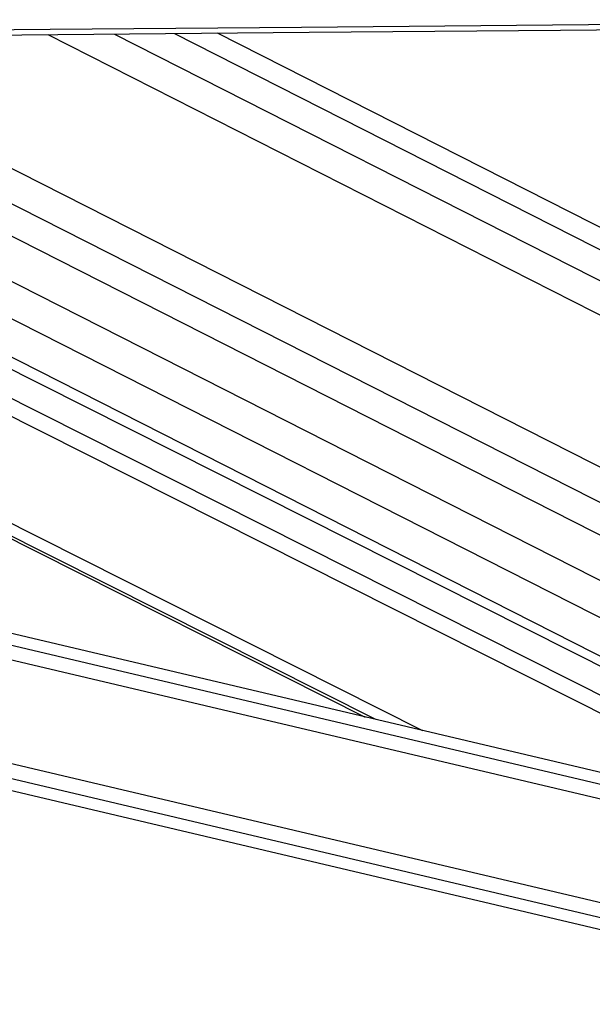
# Paper-space layout 'Wall Base Bracket' of a CAD drawing. Header units: millimetres. Extents: x 61326 to 443956, y 32752 to 406945.
# Tile 14 of 73: x 158108 to 162989, y 143161 to 151551. Entities that reach past the tile are written whole.
import ezdxf

# ---------------------------------------------------------------- set-up
doc = ezdxf.new("R2010")
doc.units = ezdxf.units.MM
doc.layers.add('COMPONENT_GEOMETRY', color=7, linetype='Continuous')
doc.styles.add('SLDTEXTSTYLE1', font='TXT', dxfattribs={"width": 0.75})
doc.dimstyles.new('SLDDIMSTYLE0', dxfattribs={"dimtxt": 2500, "dimasz": 165.1, "dimexe": 0, "dimexo": 0.0625, "dimgap": 625, "dimtad": 0, "dimtih": 1, "dimtoh": 1, "dimdec": 0, "dimlfac": 0.02, "dimrnd": 1e-09, "dimzin": 12, "dimdsep": 46, "dimtxsty": 'SLDTEXTSTYLE1', "dimsah": 1, "dimcen": 0.09, "dimadec": 0, "dimazin": 3, "dimtfac": 1, "dimtdec": 0, "dimtofl": 0, "dimtmove": 0, "dimatfit": 3, "dimfxl": 1, "dimfrac": 2, "dimtolj": 1, "dimtzin": 12, "dimarcsym": 0})

# ---------------------------------------------------------------- blocks, each defined once
blk = doc.blocks.new('_D_25')
at = {"layer": 'COMPONENT_GEOMETRY', "color": 7, "ltscale": 50}
for p, q in [((239589.9, 150850.6), (255467.8, 150850.6)), ((255309, 150850.6), (255309, 97466.8)), ((255309, 40114.2), (255309, 93498)), ((96763.2, 40114.2), (255467.8, 40114.2))]:
    blk.add_line(p, q, dxfattribs=at)
for points in [[(255309, 150850.6), (255283.6, 150685.5), (255334.4, 150685.5)], [(255309, 40114.2), (255334.4, 40279.3), (255283.6, 40279.3)]]:
    blk.add_solid(points, dxfattribs=at)
at = {"layer": 'COMPONENT_GEOMETRY', "color": 7, "ltscale": 50, "insert": (251614.6, 96720.7), "char_height": 2500, "attachment_point": 1, "style": 'SLDTEXTSTYLE1'}
blk.add_mtext('2215', dxfattribs=at)

psp = doc.layouts.new('Wall Base Bracket')

# ---------------------------------------------------------------- linework, layer by layer
at = {"color": 8, "linetype": 'Continuous', "lineweight": 25, "ltscale": 50}
for p, q in [((164875.1, 144727.13), (151685.12, 151365.99)), ((164984.29, 144825.76), (151985.09, 151368.59)), ((153357.33, 151380.52), (166368.91, 144774.41)), ((154719.35, 151392.36), (167293.47, 145008.35)), ((155256.06, 151397.03), (167293.1, 145285.7)), ((155836.92, 151402.09), (167292.7, 145585.87)), ((158348.3, 151423.95), (167290.95, 146883.67)), ((158915.59, 151428.89), (167290.56, 147176.83)), ((159427.51, 151433.34), (167290.19, 147441.38)), ((161143.26, 145586.9), (149695.79, 151348.71)), ((161545.5, 145492.02), (149905.91, 151350.54)), ((163858.77, 143710.49), (132120.87, 151196.6)), ((163887.04, 143830.21), (132637.8, 151201.07)), ((164084.18, 144666.04), (136246.37, 151232.23)), ((164112.44, 144785.93), (136763.98, 151236.7))]:
    psp.add_line(p, q, dxfattribs=at)
at = {"color": 7, "linetype": 'Continuous', "lineweight": 25, "ltscale": 50}
for p, q in [((165242.46, 144942.36), (152466.62, 151372.78)), ((152722.14, 151375), (166073.64, 144596.3)), ((153970.88, 151385.85), (167294, 144621.57)), ((167289.94, 147631.05), (159794.55, 151436.54)), ((149648.51, 151348.3), (161052.77, 145608.24)), ((131712.77, 151193.08), (163836.39, 143615.99)), ((164134.83, 144881.27), (137175.46, 151240.26))]:
    psp.add_line(p, q, dxfattribs=at)
at = {"color": 7, "linetype": 'Continuous', "lineweight": 25, "ltscale": 50, "flags": 128}
for points in [[(130526.11, 151228.75), (132667.74, 151247.22), (134809.36, 151265.71), (136950.99, 151284.21), (139092.61, 151302.72), (141234.24, 151321.25), (143375.86, 151339.79), (147659.12, 151376.91), (149800.74, 151395.5), (151942.36, 151414.1), (154083.99, 151432.71), (156225.61, 151451.34), (158367.23, 151469.98), (160508.86, 151488.63), (162650.48, 151507.3), (164792.11, 151525.99), (167658.87, 151551.02)], [(130592.93, 151183.42), (132734.55, 151201.9), (134876.18, 151220.39), (137017.81, 151238.89), (139159.43, 151257.41), (141301.06, 151275.94), (143442.68, 151294.48), (145584.3, 151313.04), (149867.56, 151350.2), (152009.18, 151368.8), (154150.8, 151387.42), (156292.43, 151406.05), (158434.05, 151424.69), (160575.67, 151443.35), (162717.3, 151462.02), (164858.93, 151480.7), (167658.79, 151505.15)]]:
    psp.add_lwpolyline(points, dxfattribs=at)

# ---------------------------------------------------------------- dimensions: what is measured, and where the dimension line sits
at = {"layer": 'COMPONENT_GEOMETRY', "color": 7, "ltscale": 50}
dim = psp.add_linear_dim(base=(255309.01, 40114.24), p1=(239526.37, 150850.58), p2=(96699.72, 40114.24), angle=90, dimstyle='SLDDIMSTYLE0', dxfattribs=at)
dim.commit()
dim.dimension.update_dxf_attribs({"geometry": '_D_25', "text_midpoint": (255309.01, 95482.41), "dimtype": 160})

doc.saveas('drawing.dxf')
